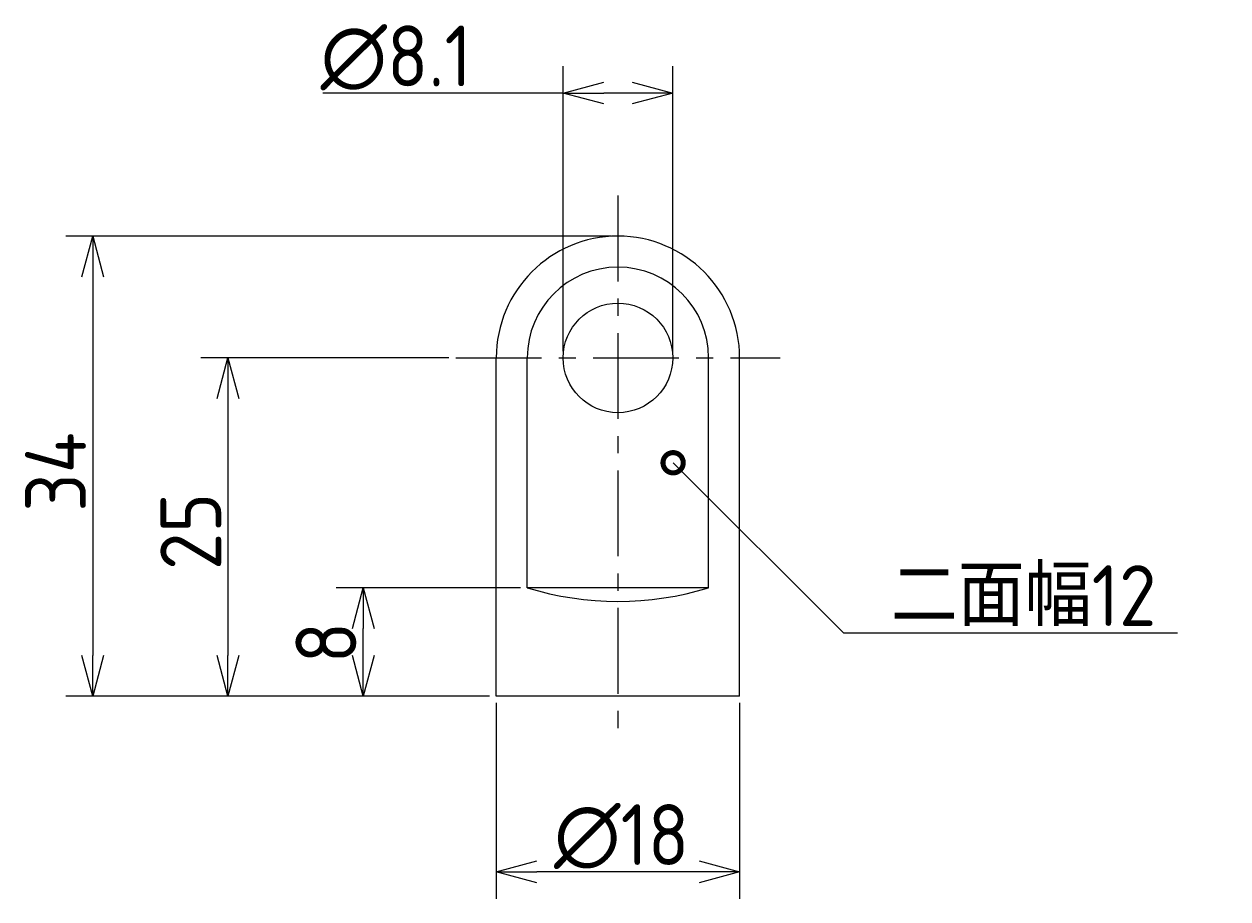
# Model space of a CAD drawing. Extents: x 175 to 264, y 89 to 200.
# Tile 2 of 2: x 175 to 264, y 135 to 200. Entities that reach past the tile are written whole.
import ezdxf

# ---------------------------------------------------------------- set-up
doc = ezdxf.new("R2010")
doc.units = 0
doc.header["$LTSCALE"] = 0.2
doc.linetypes.add('CENTER', pattern=[50.8, 31.75, -6.35, 6.35, -6.35])
doc.layers.get('0').update_dxf_attribs({"linetype": 'CONTINUOUS'})
doc.layers.get('DEFPOINTS').update_dxf_attribs({"linetype": 'CONTINUOUS'})
for name, color, linetype in [('18-0-CON', 3, 'CONTINUOUS'), ('18-2-CEN', 1, 'CENTER'), ('35-0-CON', 7, 'CONTINUOUS')]:
    doc.layers.add(name, color=color, linetype=linetype)
doc.styles.add('DIMENSION', font='isocp.shx', dxfattribs={"bigfont": 'bigfont.shx'})
doc.dimstyles.get("Standard").update_dxf_attribs({"dimtxt": 0.18, "dimasz": 0.18, "dimexe": 0.18, "dimexo": 0.0625, "dimgap": 0.09, "dimtad": 0, "dimtih": 1, "dimtoh": 1, "dimzin": 0, "dimcen": 0.09, "dimazin": 3, "dimtfac": 1, "dimtofl": 0, "dimtmove": 0, "dimatfit": 3})

# ---------------------------------------------------------------- blocks, each defined once
blk = doc.blocks.new('_OPEN30')
at = {"color": 0, "linetype": 'BYBLOCK'}
for p, q in [((-1, 0.268), (0, 0)), ((0, 0), (-1, -0.268)), ((0, 0), (-1, 0))]:
    blk.add_line(p, q, dxfattribs=at)
blk = doc.blocks.new('*U26')
at = {"layer": '18-0-CON', "color": 161, "style": 'DIMENSION'}
blk.add_text('25', height=4.5, rotation=90, dxfattribs=at).set_placement((189.5, 159.738))
blk = doc.blocks.new('*D25')
at = {"layer": '18-0-CON', "color": 161}
for p, q in [((206.336, 175.424), (188, 175.424)), ((190, 172.424), (190, 153.424)), ((209.336, 150.424), (188, 150.424))]:
    blk.add_line(p, q, dxfattribs=at)
at = {"layer": 'DEFPOINTS', "color": 0}
for p in [(206.836, 175.424), (190, 150.424), (209.836, 150.424)]:
    blk.add_point(p, dxfattribs=at)
at = {"layer": '18-0-CON', "color": 161, "xscale": 3, "yscale": 3, "zscale": 3}
for p, rotation in [((190, 175.424), 90), ((190, 150.424), 270)]:
    blk.add_blockref('_OPEN30', p, dxfattribs=dict(at, rotation=rotation))
at = {"layer": '18-0-CON'}
blk.add_blockref('*U26', (0, 0), dxfattribs=at)
blk = doc.blocks.new('*U28')
at = {"layer": '18-0-CON', "color": 161, "style": 'DIMENSION'}
blk.add_text('∅18', height=4.5, dxfattribs=at).set_placement((214.111, 137.924))
blk = doc.blocks.new('*D27')
at = {"layer": '18-0-CON', "color": 161}
for p, q in [((209.836, 149.924), (209.836, 135.424)), ((227.836, 149.924), (227.836, 135.424)), ((224.836, 137.424), (212.836, 137.424))]:
    blk.add_line(p, q, dxfattribs=at)
at = {"layer": 'DEFPOINTS', "color": 0}
for p in [(209.836, 150.424), (227.836, 150.424), (209.836, 137.424)]:
    blk.add_point(p, dxfattribs=at)
at = {"layer": '18-0-CON'}
blk.add_blockref('*U28', (0, 0), dxfattribs=at)
at = {"layer": '18-0-CON', "color": 161, "xscale": 3, "yscale": 3, "zscale": 3, "rotation": 180}
blk.add_blockref('_OPEN30', (209.836, 137.424), dxfattribs=at)
at = {"layer": '18-0-CON', "color": 161, "xscale": 3, "yscale": 3, "zscale": 3}
blk.add_blockref('_OPEN30', (227.836, 137.424), dxfattribs=at)
blk = doc.blocks.new('*U30')
at = {"layer": '18-0-CON', "color": 161, "style": 'DIMENSION'}
blk.add_text('∅8.1', height=4.5, dxfattribs=at).set_placement((196.847, 195.5))
blk = doc.blocks.new('*D29')
at = {"layer": '18-0-CON', "color": 161}
for p, q in [((214.786, 175.924), (214.786, 197)), ((222.886, 175.924), (222.886, 197)), ((214.786, 195), (197.022, 195)), ((219.886, 195), (217.786, 195))]:
    blk.add_line(p, q, dxfattribs=at)
at = {"layer": 'DEFPOINTS', "color": 0}
for p in [(222.886, 195), (214.786, 175.424), (222.886, 175.424)]:
    blk.add_point(p, dxfattribs=at)
at = {"layer": '18-0-CON'}
blk.add_blockref('*U30', (0, 0), dxfattribs=at)
at = {"layer": '18-0-CON', "color": 161, "xscale": 3, "yscale": 3, "zscale": 3, "rotation": 180}
blk.add_blockref('_OPEN30', (214.786, 195), dxfattribs=at)
at = {"layer": '18-0-CON', "color": 161, "xscale": 3, "yscale": 3, "zscale": 3}
blk.add_blockref('_OPEN30', (222.886, 195), dxfattribs=at)
blk = doc.blocks.new('_DOTSMALL')
at = {"color": 0, "linetype": 'BYBLOCK', "const_width": 0.5}
blk.add_lwpolyline([(-0.0625, 0, 1), (0.0625, 0, 1)], format="xyb", close=True, dxfattribs=at)
blk = doc.blocks.new('*U74')
at = {"layer": '18-0-CON'}
blk.add_lwpolyline([(222.916, 167.671), (235.518, 155.096), (260.213, 155.096)], dxfattribs=at)
at = {"layer": '18-0-CON', "xscale": 3, "yscale": 3, "zscale": 3, "rotation": 135.0600936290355}
blk.add_blockref('_DOTSMALL', (222.916, 167.671), dxfattribs=at)
blk = doc.blocks.new('*U75')
at = {"layer": '18-0-CON', "color": 161, "style": 'DIMENSION'}
blk.add_text('二面幅12', height=4.5, dxfattribs=at).set_placement((239.018, 155.596))
blk = doc.blocks.new('*U32')
at = {"layer": '18-0-CON', "color": 161, "style": 'DIMENSION'}
blk.add_text('8', height=4.5, rotation=90, dxfattribs=at).set_placement((199.5, 152.849))
blk = doc.blocks.new('*D31')
at = {"layer": '18-0-CON', "color": 161}
for p, q in [((211.628, 158.424), (198, 158.424)), ((200, 153.424), (200, 155.424)), ((209.336, 150.424), (198, 150.424))]:
    blk.add_line(p, q, dxfattribs=at)
at = {"layer": 'DEFPOINTS', "color": 0}
for p in [(200, 158.424), (212.128, 158.424), (209.836, 150.424)]:
    blk.add_point(p, dxfattribs=at)
at = {"layer": '18-0-CON', "color": 161, "xscale": 3, "yscale": 3, "zscale": 3}
for p, rotation in [((200, 158.424), 90), ((200, 150.424), 270)]:
    blk.add_blockref('_OPEN30', p, dxfattribs=dict(at, rotation=rotation))
at = {"layer": '18-0-CON'}
blk.add_blockref('*U32', (0, 0), dxfattribs=at)
blk = doc.blocks.new('*U34')
at = {"layer": '18-0-CON', "color": 161, "style": 'DIMENSION'}
blk.add_text('34', height=4.5, rotation=90, dxfattribs=at).set_placement((179.5, 164.049))
blk = doc.blocks.new('*D33')
at = {"layer": '18-0-CON', "color": 161}
for p, q in [((218.336, 184.424), (178, 184.424)), ((180, 181.424), (180, 153.424)), ((209.336, 150.424), (178, 150.424))]:
    blk.add_line(p, q, dxfattribs=at)
at = {"layer": 'DEFPOINTS', "color": 0}
for p in [(218.836, 184.424), (180, 150.424), (209.836, 150.424)]:
    blk.add_point(p, dxfattribs=at)
at = {"layer": '18-0-CON', "color": 161, "xscale": 3, "yscale": 3, "zscale": 3}
for p, rotation in [((180, 184.424), 90), ((180, 150.424), 270)]:
    blk.add_blockref('_OPEN30', p, dxfattribs=dict(at, rotation=rotation))
at = {"layer": '18-0-CON'}
blk.add_blockref('*U34', (0, 0), dxfattribs=at)

msp = doc.modelspace()

# ---------------------------------------------------------------- linework, layer by layer
at = {"layer": '18-2-CEN'}
for p, q in [((218.836, 187.424), (218.836, 147.424)), ((206.836, 175.424), (230.836, 175.424))]:
    msp.add_line(p, q, dxfattribs=at)
at = {"layer": '35-0-CON'}
for p, q in [((209.836, 150.424), (209.836, 175.424)), ((212.128, 158.424), (212.128, 175.424)), ((225.544, 158.424), (225.544, 175.424)), ((227.836, 150.424), (227.836, 175.424)), ((225.544, 158.424), (212.128, 158.424)), ((227.836, 150.424), (209.836, 150.424))]:
    msp.add_line(p, q, dxfattribs=at)
msp.add_circle((218.836, 175.424), 4.05, dxfattribs=at)
for centre, radius, start, end in [((218.836, 175.424), 9, 0, 180), ((218.836, 175.424), 6.708, 0, 180), ((218.836, 180.424), 23, 253.04257, 286.95743)]:
    msp.add_arc(centre, radius, start, end, dxfattribs=at)

# ---------------------------------------------------------------- block references
at = {"layer": '18-0-CON'}
for name in ['*U74', '*U75']:
    msp.add_blockref(name, (0, 0), dxfattribs=at)

# ---------------------------------------------------------------- dimensions: what is measured, and where the dimension line sits
dim = msp.add_linear_dim(base=(222.886, 195), p1=(214.786, 175.424), p2=(222.886, 175.424), text='%%c<>', dimstyle='Standard', override={"dimscale": 1}, dxfattribs=at)
dim.commit()
dim.dimension.update_dxf_attribs({"geometry": '*D29', "text_midpoint": (202.247, 195), "dimtype": 128})
for base, p1, p2, angle, picture, middle in [((180, 150.424), (218.836, 184.424), (209.836, 150.424), 90, '*D33', (177.25, 167.424)), ((190, 150.424), (206.836, 175.424), (209.836, 150.424), 270, '*D25', (187.25, 162.924)), ((200, 158.424), (209.836, 150.424), (212.128, 158.424), 90, '*D31', (197.25, 154.424))]:
    dim = msp.add_linear_dim(base=base, p1=p1, p2=p2, angle=angle, dimstyle='Standard', override={"dimscale": 1}, dxfattribs=at)
    dim.commit()
    dim.dimension.update_dxf_attribs({"geometry": picture, "text_midpoint": middle})
dim = msp.add_linear_dim(base=(209.836, 137.424), p1=(227.836, 150.424), p2=(209.836, 150.424), text='%%C<>', dimstyle='Standard', override={"dimscale": 1}, dxfattribs=at)
dim.commit()
dim.dimension.update_dxf_attribs({"geometry": '*D27', "text_midpoint": (218.836, 140.174)})

doc.saveas('drawing.dxf')
